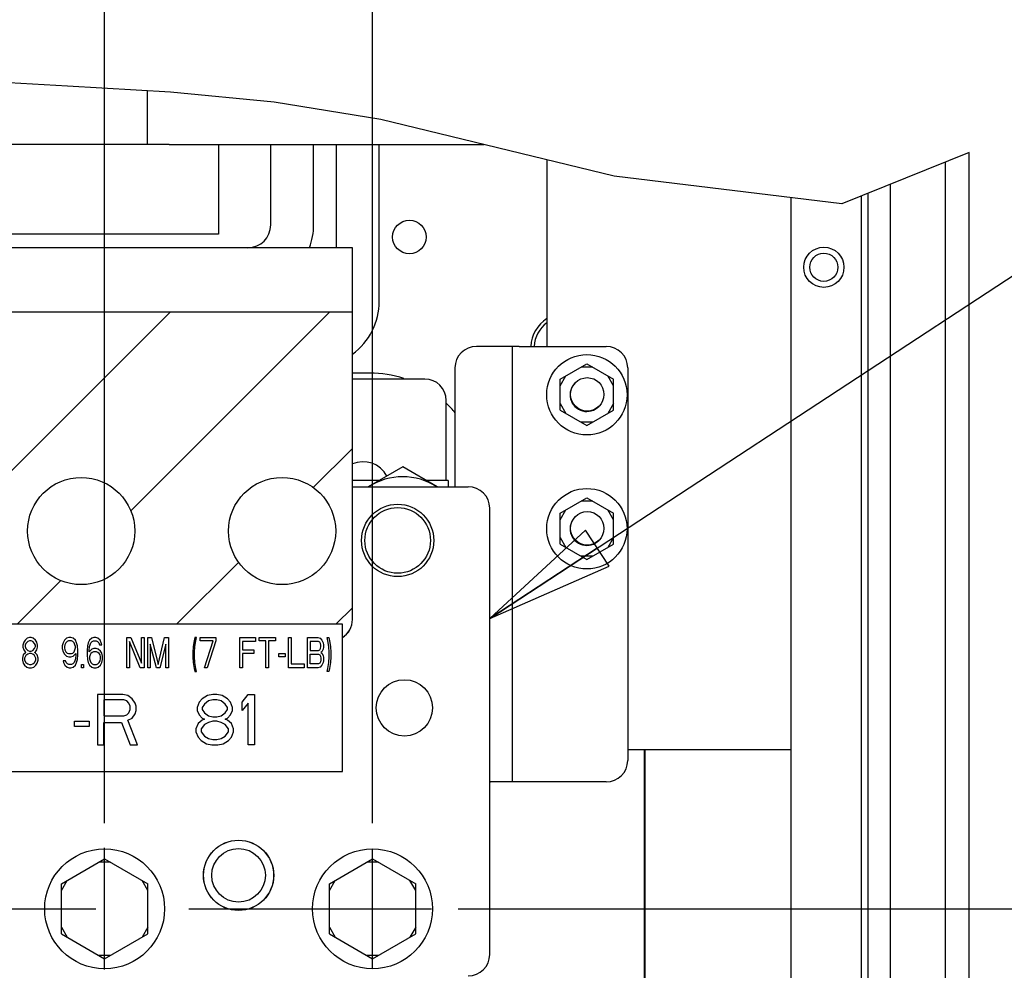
# Paper-space layout 'SUBMITTAL_E2H_2_2' of a CAD drawing. Header units: millimetres. Extents: x 0 to 841, y 0 to 594.
# Tile 19 of 24: x 467 to 503, y 492 to 528. Entities that reach past the tile are written whole.
import ezdxf

# ---------------------------------------------------------------- set-up
doc = ezdxf.new("R2010")
doc.units = ezdxf.units.MM
doc.header["$LTSCALE"] = 46.255
doc.linetypes.add('CENTER', pattern=[0.6, 0.375, -0.075, 0.075, -0.075])
doc.layers.get('0').update_dxf_attribs({"linetype": 'CONTINUOUS'})
for name, color, linetype in [('002___PRT_ALL_AXES', 7, 'CONTINUOUS'), ('02___PRT_ALL_AXES', 7, 'CONTINUOUS'), ('DEFAULT_1', 7, 'CENTER'), ('DRAFTS', 7, 'CONTINUOUS'), ('NOTES', 7, 'CONTINUOUS'), ('ROUNDS', 7, 'CONTINUOUS')]:
    doc.layers.add(name, color=color, linetype=linetype)
doc.styles.get("Standard").update_dxf_attribs({"font": 'txt', "width": 0.725})
doc.dimstyles.new('DIMSTYLE_4', dxfattribs={"dimtxt": 3.5, "dimasz": 4.8, "dimexe": 3.2, "dimexo": 1.6, "dimgap": 0.875, "dimtad": 0, "dimtih": 1, "dimtoh": 1, "dimdec": 1, "dimzin": 0, "dimdsep": 46, "dimtxsty": 'STANDARD', "dimblk": 'CLOSED', "dimblk1": 'CLOSED', "dimblk2": 'CLOSED', "dimcen": 0.09, "dimadec": 0, "dimazin": 0, "dimtp": 0.4, "dimtm": 0.4, "dimtfac": 1, "dimtdec": 1, "dimtofl": 0, "dimtmove": 0, "dimatfit": 3, "dimldrblk": 'CLOSED', "dimfxl": 1, "dimtolj": 1, "dimtzin": 0, "dimarcsym": 0})
doc.dimstyles.get("Standard").update_dxf_attribs({"dimtxt": 3.5, "dimasz": 4.8, "dimexe": 3.2, "dimexo": 1.6, "dimtad": 0, "dimtih": 1, "dimtoh": 1, "dimdec": 1, "dimzin": 0, "dimdsep": 46, "dimtxsty": 'STANDARD', "dimblk": 'CLOSED', "dimblk1": 'CLOSED', "dimblk2": 'CLOSED', "dimcen": 0.09, "dimadec": 0, "dimazin": 0, "dimtol": 1, "dimtp": 0.4, "dimtm": 0.4, "dimtfac": 1, "dimtdec": 1, "dimtofl": 0, "dimtmove": 0, "dimatfit": 3, "dimldrblk": 'CLOSED', "dimfxl": 1, "dimtolj": 1, "dimtzin": 0, "dimarcsym": 0})

# ---------------------------------------------------------------- blocks, each defined once
blk = doc.blocks.new('*D83')
at = {"color": 2, "linetype": 'CONTINUOUS'}
blk.add_line((469.894, 497.635), (469.894, 536.365), dxfattribs=at)
at = {"color": 2, "linetype": 'CONTINUOUS', "insert": (468.144, 538.115), "char_height": 3.5, "width": 15.225, "attachment_point": 1, "rotation": 90, "line_spacing_factor": 0.9}
blk.add_mtext('568\\P[22.4]', dxfattribs=at)
blk = doc.blocks.new('_CLOSED')
at = {"color": 0, "linetype": 'BYBLOCK'}
for p, q in [((0, 0), (-1, 0.1667)), ((-1, 0.1667), (-1, -0.1667)), ((-1, -0.1667), (0, 0)), ((-1, 0), (0, 0))]:
    blk.add_line(p, q, dxfattribs=at)
blk = doc.blocks.new('*D84')
at = {"color": 2, "linetype": 'CONTINUOUS'}
blk.add_line((479.894, 497.635), (479.894, 536.365), dxfattribs=at)
at = {"color": 2, "linetype": 'CONTINUOUS', "insert": (478.144, 538.115), "char_height": 3.5, "width": 15.225, "attachment_point": 1, "rotation": 90, "line_spacing_factor": 0.9}
blk.add_mtext('608\\P[23.9]', dxfattribs=at)
blk = doc.blocks.new('*D90')
at = {"color": 2, "linetype": 'CONTINUOUS'}
blk.add_line((483.094, 494.435), (507.362, 494.435), dxfattribs=at)
at = {"color": 2, "linetype": 'CONTINUOUS', "insert": (509.112, 496.185), "char_height": 3.5, "width": 15.225, "attachment_point": 1, "line_spacing_factor": 0.9}
blk.add_mtext('721\\P[28.4]', dxfattribs=at)

psp = doc.layouts.new('SUBMITTAL_E2H_2_2')

# ---------------------------------------------------------------- linework, layer by layer
at = {"color": 7, "linetype": 'CONTINUOUS'}
for p, q in [((468.509, 525.144), (465.542, 525.304)), ((472.353, 524.912), (468.509, 525.144)), ((471.482, 524.964), (471.482, 522.96)), ((476.219, 524.543), (472.353, 524.912)), ((480.202, 523.9), (476.219, 524.543)), ((488.914, 521.778), (480.202, 523.9)), ((472.307, 522.96), (442.057, 522.96)), ((502.157, 522.667), (497.414, 520.743)), ((502.157, 364.21), (502.157, 522.667)), ((497.414, 520.743), (488.914, 521.778)), ((498.382, 521.135), (498.382, 364.21)), ((495.507, 520.975), (495.507, 367.76)), ((498.132, 521.034), (498.132, 364.21)), ((474.144, 519.61), (452.144, 519.61)), ((479.144, 516.71), (466.394, 516.71)), ((479.144, 505.235), (479.144, 516.71)), ((485.369, 515.423), (484.294, 515.423)), ((485.119, 499.173), (485.119, 515.423)), ((486.894, 514.201), (487.894, 514.778)), ((488.111, 514.653), (487.678, 514.653)), ((487.894, 514.778), (488.894, 514.201)), ((486.894, 513.951), (487.111, 514.326)), ((486.894, 513.046), (486.894, 514.201)), ((488.894, 513.951), (488.678, 514.326)), ((488.894, 513.046), (488.894, 514.201)), ((486.894, 513.296), (487.111, 512.921)), ((486.894, 513.046), (487.894, 512.469)), ((487.894, 512.469), (488.894, 513.046)), ((488.894, 513.296), (488.678, 512.921)), ((488.111, 512.594), (487.678, 512.594)), ((481.019, 510.928), (479.734, 510.185)), ((482.305, 510.185), (481.019, 510.928)), ((479.144, 510.185), (483.469, 510.185)), ((486.894, 509.201), (487.894, 509.778)), ((487.894, 509.778), (488.894, 509.201)), ((484.269, 492.735), (484.269, 509.385)), ((488.111, 509.653), (487.678, 509.653)), ((486.894, 508.951), (487.111, 509.326)), ((486.894, 508.046), (486.894, 509.201)), ((488.894, 508.951), (488.678, 509.326)), ((488.894, 508.046), (488.894, 509.201)), ((486.894, 508.296), (487.111, 507.921)), ((488.894, 508.296), (488.678, 507.921)), ((486.894, 508.046), (487.894, 507.469)), ((487.894, 507.469), (488.894, 508.046)), ((488.111, 507.594), (487.678, 507.594)), ((478.769, 505.058), (448.769, 505.058)), ((478.769, 499.558), (478.769, 505.058)), ((466.876, 504.39), (466.844, 504.27)), ((466.844, 504.27), (466.844, 504.199)), ((466.925, 504.462), (466.876, 504.39)), ((467.006, 504.534), (466.925, 504.462)), ((466.957, 504.342), (466.925, 504.27)), ((466.925, 504.27), (466.925, 504.222)), ((466.925, 504.222), (466.957, 504.151)), ((467.022, 504.414), (466.957, 504.342)), ((467.086, 504.558), (467.006, 504.534)), ((467.086, 504.438), (467.022, 504.414)), ((467.151, 504.558), (467.086, 504.558)), ((467.151, 504.438), (467.086, 504.438)), ((467.232, 504.534), (467.151, 504.558)), ((467.216, 504.414), (467.151, 504.438)), ((467.28, 504.342), (467.216, 504.414)), ((467.313, 504.462), (467.232, 504.534)), ((467.313, 504.27), (467.28, 504.342)), ((467.28, 504.151), (467.313, 504.222)), ((467.361, 504.39), (467.313, 504.462)), ((467.313, 504.222), (467.313, 504.27)), ((467.394, 504.27), (467.361, 504.39)), ((467.394, 504.199), (467.394, 504.27)), ((468.348, 504.366), (468.315, 504.246)), ((468.315, 504.246), (468.315, 504.151)), ((468.396, 504.462), (468.348, 504.366)), ((468.477, 504.534), (468.396, 504.462)), ((468.412, 504.294), (468.396, 504.222)), ((468.396, 504.222), (468.396, 504.175)), ((468.445, 504.366), (468.412, 504.294)), ((468.493, 504.414), (468.445, 504.366)), ((468.558, 504.558), (468.477, 504.534)), ((468.542, 504.438), (468.493, 504.414)), ((468.655, 504.438), (468.542, 504.438)), ((468.639, 504.558), (468.558, 504.558)), ((468.72, 504.534), (468.639, 504.558)), ((468.704, 504.414), (468.655, 504.438)), ((468.752, 504.366), (468.704, 504.414)), ((468.801, 504.462), (468.72, 504.534)), ((468.784, 504.294), (468.752, 504.366)), ((468.801, 504.222), (468.784, 504.294)), ((468.849, 504.366), (468.801, 504.462)), ((468.801, 504.175), (468.801, 504.222)), ((468.881, 504.246), (468.849, 504.366)), ((468.898, 504.079), (468.881, 504.246)), ((469.253, 504.246), (469.237, 504.079)), ((469.286, 504.366), (469.253, 504.246)), ((469.334, 504.462), (469.286, 504.366)), ((469.318, 504.079), (469.334, 504.222)), ((469.415, 504.534), (469.334, 504.462)), ((469.334, 504.222), (469.35, 504.294)), ((469.35, 504.294), (469.383, 504.366)), ((469.383, 504.366), (469.431, 504.414)), ((469.496, 504.558), (469.415, 504.534)), ((469.431, 504.414), (469.48, 504.438)), ((469.48, 504.438), (469.577, 504.438)), ((469.561, 504.558), (469.496, 504.558)), ((469.642, 504.534), (469.561, 504.558)), ((469.577, 504.438), (469.625, 504.414)), ((469.625, 504.414), (469.674, 504.366)), ((469.722, 504.462), (469.642, 504.534)), ((469.674, 504.366), (469.706, 504.294)), ((469.706, 504.294), (469.787, 504.294)), ((469.771, 504.366), (469.722, 504.462)), ((469.787, 504.294), (469.771, 504.366)), ((470.725, 503.433), (470.725, 504.558)), ((470.725, 504.558), (470.871, 504.558)), ((470.822, 504.414), (470.822, 503.433)), ((471.226, 503.433), (470.822, 504.414)), ((470.871, 504.558), (471.275, 503.6)), ((471.275, 503.6), (471.275, 504.558)), ((471.275, 504.558), (471.372, 504.558)), ((471.372, 504.558), (471.372, 503.433)), ((471.501, 503.433), (471.501, 504.558)), ((471.501, 504.558), (471.647, 504.558)), ((471.598, 504.318), (471.598, 503.433)), ((471.825, 503.433), (471.598, 504.318)), ((471.647, 504.558), (471.889, 503.552)), ((471.889, 503.552), (472.132, 504.558)), ((472.181, 504.318), (471.954, 503.433)), ((472.132, 504.558), (472.278, 504.558)), ((472.181, 503.433), (472.181, 504.318)), ((472.278, 504.558), (472.278, 503.433)), ((473.199, 504.222), (473.183, 504.007)), ((473.232, 504.438), (473.199, 504.222)), ((473.264, 504.558), (473.232, 504.438)), ((473.248, 504.007), (473.264, 504.222)), ((473.329, 504.558), (473.264, 504.558)), ((473.264, 504.222), (473.296, 504.438)), ((473.296, 504.438), (473.329, 504.558)), ((473.458, 504.438), (473.458, 504.558)), ((473.458, 504.558), (474.04, 504.558)), ((473.943, 504.438), (473.458, 504.438)), ((473.62, 503.433), (473.943, 504.438)), ((474.04, 504.438), (473.717, 503.433)), ((474.04, 504.558), (474.04, 504.438)), ((474.946, 503.433), (474.946, 504.558)), ((474.946, 504.558), (475.528, 504.558)), ((475.043, 504.414), (475.043, 504.103)), ((475.528, 504.414), (475.043, 504.414)), ((475.528, 504.558), (475.528, 504.414)), ((475.657, 504.438), (475.657, 504.558)), ((475.657, 504.558), (476.272, 504.558)), ((475.916, 504.438), (475.657, 504.438)), ((475.916, 503.433), (475.916, 504.438)), ((476.013, 504.438), (476.013, 503.433)), ((476.272, 504.438), (476.013, 504.438)), ((476.272, 504.558), (476.272, 504.438)), ((476.757, 503.433), (476.757, 504.558)), ((476.757, 504.558), (476.854, 504.558)), ((476.854, 504.558), (476.854, 503.576)), ((477.469, 503.433), (477.469, 504.558)), ((477.469, 504.558), (477.857, 504.558)), ((477.566, 504.414), (477.566, 504.079)), ((477.873, 504.414), (477.566, 504.414)), ((477.857, 504.558), (477.938, 504.534)), ((477.922, 504.39), (477.873, 504.414)), ((477.954, 504.342), (477.922, 504.39)), ((477.938, 504.534), (478.002, 504.462)), ((477.97, 504.27), (477.954, 504.342)), ((477.954, 504.151), (477.97, 504.222)), ((477.97, 504.222), (477.97, 504.27)), ((478.002, 504.462), (478.051, 504.366)), ((478.051, 504.366), (478.067, 504.294)), ((478.067, 504.294), (478.067, 504.199)), ((478.229, 504.438), (478.196, 504.558)), ((478.196, 504.558), (478.261, 504.558)), ((478.261, 504.222), (478.229, 504.438)), ((478.261, 504.558), (478.293, 504.438)), ((478.277, 504.007), (478.261, 504.222)), ((478.293, 504.438), (478.326, 504.222)), ((478.326, 504.222), (478.342, 504.007)), ((466.86, 503.911), (466.828, 503.792)), ((466.844, 504.199), (466.876, 504.103)), ((466.925, 503.983), (466.86, 503.911)), ((466.876, 504.103), (466.925, 504.031)), ((466.957, 503.887), (466.908, 503.792)), ((466.925, 504.031), (466.957, 504.007)), ((466.957, 504.007), (466.925, 503.983)), ((466.957, 504.151), (467.022, 504.079)), ((467.022, 503.935), (466.957, 503.887)), ((467.022, 504.079), (467.086, 504.055)), ((467.086, 503.959), (467.022, 503.935)), ((467.086, 504.055), (467.151, 504.055)), ((467.151, 503.959), (467.086, 503.959)), ((467.151, 504.055), (467.216, 504.079)), ((467.216, 503.935), (467.151, 503.959)), ((467.216, 504.079), (467.28, 504.151)), ((467.28, 503.887), (467.216, 503.935)), ((467.28, 504.007), (467.313, 504.031)), ((467.313, 503.983), (467.28, 504.007)), ((467.329, 503.792), (467.28, 503.887)), ((467.313, 504.031), (467.361, 504.103)), ((467.377, 503.911), (467.313, 503.983)), ((467.361, 504.103), (467.394, 504.199)), ((467.41, 503.792), (467.377, 503.911)), ((468.315, 504.151), (468.348, 504.031)), ((468.348, 504.031), (468.396, 503.935)), ((468.396, 504.175), (468.412, 504.103)), ((468.396, 503.935), (468.477, 503.863)), ((468.412, 504.103), (468.445, 504.031)), ((468.445, 504.031), (468.493, 503.983)), ((468.477, 503.863), (468.558, 503.84)), ((468.493, 503.983), (468.542, 503.959)), ((468.542, 503.959), (468.655, 503.959)), ((468.639, 503.84), (468.72, 503.863)), ((468.655, 503.959), (468.704, 503.983)), ((468.704, 503.983), (468.752, 504.031)), ((468.72, 503.863), (468.817, 503.959)), ((468.752, 504.031), (468.784, 504.103)), ((468.784, 504.103), (468.801, 504.175)), ((468.817, 503.911), (468.801, 503.768)), ((468.817, 503.959), (468.817, 503.911)), ((468.881, 503.744), (468.898, 503.911)), ((468.898, 503.911), (468.898, 504.079)), ((469.237, 504.079), (469.237, 503.911)), ((469.237, 503.911), (469.253, 503.744)), ((469.415, 504.127), (469.318, 504.031)), ((469.318, 504.031), (469.318, 504.079)), ((469.35, 503.911), (469.334, 503.84)), ((469.383, 503.959), (469.35, 503.911)), ((469.431, 504.007), (469.383, 503.959)), ((469.496, 504.151), (469.415, 504.127)), ((469.48, 504.031), (469.431, 504.007)), ((469.593, 504.031), (469.48, 504.031)), ((469.577, 504.151), (469.496, 504.151)), ((469.658, 504.127), (469.577, 504.151)), ((469.642, 504.007), (469.593, 504.031)), ((469.69, 503.959), (469.642, 504.007)), ((469.739, 504.055), (469.658, 504.127)), ((469.722, 503.911), (469.69, 503.959)), ((469.739, 503.84), (469.722, 503.911)), ((469.787, 503.983), (469.739, 504.055)), ((469.819, 503.863), (469.787, 503.983)), ((469.819, 503.744), (469.819, 503.863)), ((473.183, 504.007), (473.183, 503.84)), ((473.248, 503.84), (473.248, 504.007)), ((475.043, 504.103), (475.463, 504.103)), ((475.043, 503.959), (475.043, 503.433)), ((475.463, 503.959), (475.043, 503.959)), ((475.463, 504.103), (475.463, 503.959)), ((476.401, 503.84), (476.401, 503.959)), ((476.401, 503.959), (476.628, 503.959)), ((476.628, 503.959), (476.628, 503.84)), ((477.566, 504.079), (477.873, 504.079)), ((477.566, 503.576), (477.566, 503.935)), ((477.566, 503.935), (477.873, 503.935)), ((477.873, 504.079), (477.922, 504.103)), ((477.873, 503.935), (477.922, 503.911)), ((477.922, 504.103), (477.954, 504.151)), ((477.922, 503.911), (477.954, 503.863)), ((477.954, 503.863), (477.97, 503.792)), ((478.002, 504.031), (477.97, 504.007)), ((477.97, 504.007), (478.002, 503.983)), ((478.051, 504.127), (478.002, 504.031)), ((478.002, 503.983), (478.051, 503.887)), ((478.067, 504.199), (478.051, 504.127)), ((478.051, 503.887), (478.067, 503.816)), ((478.277, 503.84), (478.277, 504.007)), ((478.342, 504.007), (478.342, 503.84)), ((466.828, 503.792), (466.828, 503.72)), ((466.828, 503.72), (466.86, 503.6)), ((466.86, 503.6), (466.908, 503.528)), ((466.908, 503.792), (466.908, 503.72)), ((466.908, 503.72), (466.957, 503.624)), ((466.908, 503.528), (466.989, 503.457)), ((466.957, 503.624), (467.022, 503.576)), ((467.022, 503.576), (467.086, 503.552)), ((467.086, 503.552), (467.151, 503.552)), ((467.151, 503.552), (467.216, 503.576)), ((467.216, 503.576), (467.28, 503.624)), ((467.248, 503.457), (467.329, 503.528)), ((467.28, 503.624), (467.329, 503.72)), ((467.329, 503.72), (467.329, 503.792)), ((467.329, 503.528), (467.377, 503.6)), ((467.377, 503.6), (467.41, 503.72)), ((467.41, 503.72), (467.41, 503.792)), ((468.348, 503.696), (468.364, 503.624)), ((468.429, 503.696), (468.348, 503.696)), ((468.364, 503.624), (468.412, 503.528)), ((468.412, 503.528), (468.493, 503.457)), ((468.461, 503.624), (468.429, 503.696)), ((468.509, 503.576), (468.461, 503.624)), ((468.558, 503.552), (468.509, 503.576)), ((468.558, 503.84), (468.639, 503.84)), ((468.655, 503.552), (468.558, 503.552)), ((468.704, 503.576), (468.655, 503.552)), ((468.752, 503.624), (468.704, 503.576)), ((468.72, 503.457), (468.801, 503.528)), ((468.784, 503.696), (468.752, 503.624)), ((468.801, 503.768), (468.784, 503.696)), ((468.801, 503.528), (468.849, 503.624)), ((468.849, 503.624), (468.881, 503.744)), ((469.027, 503.433), (469.027, 503.552)), ((469.027, 503.552), (469.108, 503.552)), ((469.108, 503.552), (469.108, 503.433)), ((469.253, 503.744), (469.286, 503.624)), ((469.286, 503.624), (469.334, 503.528)), ((469.334, 503.84), (469.334, 503.768)), ((469.334, 503.768), (469.35, 503.696)), ((469.334, 503.528), (469.415, 503.457)), ((469.35, 503.696), (469.383, 503.624)), ((469.383, 503.624), (469.431, 503.576)), ((469.431, 503.576), (469.48, 503.552)), ((469.48, 503.552), (469.593, 503.552)), ((469.593, 503.552), (469.642, 503.576)), ((469.642, 503.576), (469.69, 503.624)), ((469.658, 503.457), (469.739, 503.528)), ((469.69, 503.624), (469.722, 503.696)), ((469.722, 503.696), (469.739, 503.768)), ((469.739, 503.768), (469.739, 503.84)), ((469.739, 503.528), (469.787, 503.624)), ((469.787, 503.624), (469.819, 503.744)), ((473.183, 503.84), (473.199, 503.624)), ((473.199, 503.624), (473.232, 503.409)), ((473.264, 503.624), (473.248, 503.84)), ((473.296, 503.409), (473.264, 503.624)), ((476.628, 503.84), (476.401, 503.84)), ((476.854, 503.576), (477.339, 503.576)), ((477.339, 503.576), (477.339, 503.433)), ((477.873, 503.576), (477.566, 503.576)), ((477.922, 503.6), (477.873, 503.576)), ((477.954, 503.648), (477.922, 503.6)), ((478.002, 503.528), (477.938, 503.457)), ((477.97, 503.72), (477.954, 503.648)), ((477.97, 503.792), (477.97, 503.72)), ((478.051, 503.624), (478.002, 503.528)), ((478.067, 503.696), (478.051, 503.624)), ((478.067, 503.816), (478.067, 503.696)), ((478.229, 503.409), (478.261, 503.624)), ((478.261, 503.624), (478.277, 503.84)), ((478.326, 503.624), (478.293, 503.409)), ((478.342, 503.84), (478.326, 503.624)), ((466.989, 503.457), (467.07, 503.433)), ((467.07, 503.433), (467.167, 503.433)), ((467.167, 503.433), (467.248, 503.457)), ((468.493, 503.457), (468.574, 503.433)), ((468.574, 503.433), (468.639, 503.433)), ((468.639, 503.433), (468.72, 503.457)), ((469.108, 503.433), (469.027, 503.433)), ((469.415, 503.457), (469.496, 503.433)), ((469.496, 503.433), (469.577, 503.433)), ((469.577, 503.433), (469.658, 503.457)), ((470.822, 503.433), (470.725, 503.433)), ((471.372, 503.433), (471.226, 503.433)), ((471.598, 503.433), (471.501, 503.433)), ((471.954, 503.433), (471.825, 503.433)), ((472.278, 503.433), (472.181, 503.433)), ((473.232, 503.409), (473.264, 503.289)), ((473.264, 503.289), (473.329, 503.289)), ((473.329, 503.289), (473.296, 503.409)), ((473.717, 503.433), (473.62, 503.433)), ((475.043, 503.433), (474.946, 503.433)), ((476.013, 503.433), (475.916, 503.433)), ((477.339, 503.433), (476.757, 503.433)), ((477.857, 503.433), (477.469, 503.433)), ((477.938, 503.457), (477.857, 503.433)), ((478.196, 503.289), (478.229, 503.409)), ((478.261, 503.289), (478.196, 503.289)), ((478.293, 503.409), (478.261, 503.289)), ((469.632, 502.433), (469.632, 500.558)), ((470.569, 502.433), (469.632, 502.433)), ((470.765, 502.393), (470.569, 502.433)), ((470.921, 502.273), (470.765, 502.393)), ((473.734, 502.393), (473.538, 502.273)), ((473.929, 502.433), (473.734, 502.393)), ((474.085, 502.433), (473.929, 502.433)), ((474.28, 502.393), (474.085, 502.433)), ((474.476, 502.273), (474.28, 502.393)), ((475.023, 502.153), (475.257, 502.433)), ((475.257, 502.433), (475.491, 502.433)), ((475.491, 502.433), (475.491, 500.558)), ((469.866, 502.233), (469.866, 501.635)), ((470.609, 502.233), (469.866, 502.233)), ((470.726, 502.193), (470.609, 502.233)), ((470.804, 502.113), (470.726, 502.193)), ((470.843, 501.994), (470.804, 502.113)), ((471.038, 502.113), (470.921, 502.273)), ((471.077, 501.994), (471.038, 502.113)), ((473.421, 502.153), (473.343, 501.954)), ((473.538, 502.273), (473.421, 502.153)), ((473.616, 502.074), (473.538, 501.954)), ((473.773, 502.193), (473.616, 502.074)), ((473.929, 502.233), (473.773, 502.193)), ((474.085, 502.233), (473.929, 502.233)), ((474.241, 502.193), (474.085, 502.233)), ((474.398, 502.074), (474.241, 502.193)), ((474.476, 501.954), (474.398, 502.074)), ((474.593, 502.153), (474.476, 502.273)), ((474.671, 501.954), (474.593, 502.153)), ((475.023, 501.834), (475.023, 502.153)), ((475.257, 502.113), (475.023, 501.834)), ((475.257, 500.558), (475.257, 502.113)), ((470.609, 501.635), (470.726, 501.675)), ((470.726, 501.675), (470.804, 501.754)), ((470.804, 501.754), (470.843, 501.874)), ((470.843, 501.874), (470.843, 501.994)), ((470.921, 501.555), (471.038, 501.715)), ((471.038, 501.715), (471.077, 501.834)), ((471.077, 501.834), (471.077, 501.994)), ((473.343, 501.954), (473.343, 501.834)), ((473.343, 501.834), (473.421, 501.675)), ((473.421, 501.675), (473.538, 501.555)), ((473.538, 501.954), (473.538, 501.874)), ((473.538, 501.874), (473.616, 501.754)), ((473.616, 501.754), (473.773, 501.635)), ((474.241, 501.635), (474.398, 501.754)), ((474.398, 501.754), (474.476, 501.874)), ((474.476, 501.874), (474.476, 501.954)), ((474.476, 501.555), (474.593, 501.675)), ((474.593, 501.675), (474.671, 501.834)), ((474.671, 501.834), (474.671, 501.954)), ((468.773, 501.236), (468.773, 501.435)), ((468.773, 501.435), (469.319, 501.435)), ((469.319, 501.435), (469.319, 501.236)), ((469.866, 501.635), (470.609, 501.635)), ((469.866, 500.558), (469.866, 501.395)), ((469.866, 501.395), (470.53, 501.395)), ((470.53, 501.395), (470.843, 500.558)), ((470.765, 501.475), (470.921, 501.555)), ((471.116, 500.558), (470.765, 501.475)), ((473.382, 501.355), (473.304, 501.156)), ((473.538, 501.475), (473.382, 501.355)), ((473.616, 501.316), (473.499, 501.156)), ((473.538, 501.555), (473.616, 501.515)), ((473.616, 501.515), (473.538, 501.475)), ((473.773, 501.395), (473.616, 501.316)), ((473.773, 501.635), (473.929, 501.595)), ((473.929, 501.435), (473.773, 501.395)), ((473.929, 501.595), (474.085, 501.595)), ((474.085, 501.435), (473.929, 501.435)), ((474.085, 501.595), (474.241, 501.635)), ((474.241, 501.395), (474.085, 501.435)), ((474.398, 501.316), (474.241, 501.395)), ((474.398, 501.515), (474.476, 501.555)), ((474.476, 501.475), (474.398, 501.515)), ((474.515, 501.156), (474.398, 501.316)), ((474.632, 501.355), (474.476, 501.475)), ((474.71, 501.156), (474.632, 501.355)), ((469.319, 501.236), (468.773, 501.236)), ((473.304, 501.156), (473.304, 501.036)), ((473.304, 501.036), (473.382, 500.837)), ((473.499, 501.156), (473.499, 501.036)), ((473.499, 501.036), (473.616, 500.877)), ((474.398, 500.877), (474.515, 501.036)), ((474.515, 501.036), (474.515, 501.156)), ((474.632, 500.837), (474.71, 501.036)), ((474.71, 501.036), (474.71, 501.156)), ((469.632, 500.558), (469.866, 500.558)), ((470.843, 500.558), (471.116, 500.558)), ((473.382, 500.837), (473.499, 500.717)), ((473.499, 500.717), (473.694, 500.597)), ((473.616, 500.877), (473.773, 500.797)), ((473.694, 500.597), (473.89, 500.558)), ((473.773, 500.797), (473.929, 500.757)), ((473.89, 500.558), (474.124, 500.558)), ((473.929, 500.757), (474.085, 500.757)), ((474.085, 500.757), (474.241, 500.797)), ((474.124, 500.558), (474.319, 500.597)), ((474.241, 500.797), (474.398, 500.877)), ((474.319, 500.597), (474.515, 500.717)), ((474.515, 500.717), (474.632, 500.837)), ((475.491, 500.558), (475.257, 500.558)), ((490.057, 500.385), (490.057, 399.785)), ((448.769, 499.558), (478.769, 499.558)), ((485.369, 499.173), (484.294, 499.173)), ((468.282, 495.366), (469.894, 496.297)), ((470.111, 496.172), (469.678, 496.172)), ((469.894, 496.297), (471.507, 495.366)), ((478.282, 495.366), (479.894, 496.297)), ((480.111, 496.172), (479.678, 496.172)), ((479.894, 496.297), (481.507, 495.366)), ((468.282, 495.116), (468.499, 495.491)), ((471.507, 495.116), (471.29, 495.491)), ((478.282, 495.116), (478.499, 495.491)), ((481.507, 495.116), (481.29, 495.491)), ((468.282, 493.504), (468.282, 495.366)), ((471.507, 493.504), (471.507, 495.366)), ((478.282, 493.504), (478.282, 495.366)), ((481.507, 493.504), (481.507, 495.366)), ((468.282, 493.754), (468.499, 493.379)), ((471.507, 493.754), (471.29, 493.379)), ((478.282, 493.754), (478.499, 493.379)), ((481.507, 493.754), (481.29, 493.379)), ((468.282, 493.504), (469.894, 492.573)), ((469.894, 492.573), (471.507, 493.504)), ((478.282, 493.504), (479.894, 492.573)), ((479.894, 492.573), (481.507, 493.504)), ((470.111, 492.698), (469.678, 492.698)), ((480.111, 492.698), (479.678, 492.698))]:
    psp.add_line(p, q, dxfattribs=at)
at = {"color": 3, "linetype": 'CONTINUOUS'}
for p, q in [((479.144, 519.11), (466.394, 519.11)), ((479.144, 516.71), (479.144, 519.11)), ((480.146, 510.423), (479.144, 510.423)), ((482.719, 510.423), (481.893, 510.423)), ((482.719, 510.423), (482.719, 510.185))]:
    psp.add_line(p, q, dxfattribs=at)
at = {"color": 2, "linetype": 'CONTINUOUS'}
for p, q in [((466.394, 510.763), (472.341, 516.71)), ((470.869, 509.291), (478.288, 516.71)), ((477.684, 510.16), (479.144, 511.62)), ((472.582, 505.058), (474.898, 507.373)), ((466.635, 505.058), (468.265, 506.687)), ((478.529, 505.058), (479.144, 505.673))]:
    psp.add_line(p, q, dxfattribs=at)
at = {"color": 7, "linetype": 'CONTINUOUS'}
for centre, radius in [((487.894, 513.623), 1.5), ((487.894, 508.623), 1.5), ((480.832, 508.185), 1.225), ((481.082, 501.935), 1.05), ((474.894, 495.685), 1.312), ((469.894, 494.435), 2.237), ((479.894, 494.435), 2.237)]:
    psp.add_circle(centre, radius, dxfattribs=at)
at = {"color": 3, "linetype": 'CONTINUOUS'}
psp.add_arc((475.244, 519.96), 0.85, 270, 360, dxfattribs=at)
at = {"color": 7, "linetype": 'CONTINUOUS'}
for centre, radius, start, end in [((475.244, 519.96), 2.45, 339.69, 360), ((477.694, 517.11), 2.45, 306.3447, 360), ((487.144, 515.335), 1.225, 127.0826, 175.8613), ((487.894, 513.623), 0.625, 133.9412, 315.5213), ((481.019, 508.185), 2.375, 57.3743, 122.6257), ((483.469, 509.385), 0.8, 0, 90), ((487.894, 508.623), 0.625, 133.9412, 315.5213), ((478.344, 505.235), 0.8, 302.0936, 360), ((483.469, 492.735), 0.8, 270, 360)]:
    psp.add_arc(centre, radius, start, end, dxfattribs=at)
at = {"layer": '002___PRT_ALL_AXES', "color": 7, "linetype": 'CONTINUOUS'}
for p, q in [((501.282, 364.21), (501.282, 522.312)), ((499.232, 364.21), (499.232, 521.48))]:
    psp.add_line(p, q, dxfattribs=at)
for centre, radius in [((481.269, 519.51), 0.625), ((496.738, 518.38), 0.75), ((496.738, 518.38), 0.525), ((487.907, 513.635), 0.625), ((487.907, 508.635), 0.625), ((474.894, 495.685), 1.309), ((474.894, 495.685), 1)]:
    psp.add_circle(centre, radius, dxfattribs=at)
psp.add_arc((479.544, 510.122), 1, 27.6973, 113.6669, dxfattribs=at)
at = {"layer": '02___PRT_ALL_AXES', "color": 7, "linetype": 'CONTINUOUS'}
psp.add_circle((480.832, 508.185), 1.35, dxfattribs=at)
psp.add_arc((487.144, 515.335), 1.35, 123.2122, 176.2291, dxfattribs=at)
at = {"layer": 'DEFAULT_1', "color": 7, "linetype": 'CENTER'}
for p, q in [((469.894, 492.165), (469.894, 496.705)), ((479.894, 492.234), (479.894, 496.637)), ((445.287, 494.435), (482.096, 494.435))]:
    psp.add_line(p, q, dxfattribs=at)
at = {"layer": 'DRAFTS', "color": 7, "linetype": 'CONTINUOUS'}
psp.add_line((479.794, 514.426), (479.144, 514.426), dxfattribs=at)
for start, end in [(72.3374, 90), (40.2353, 46.8548)]:
    psp.add_arc((479.794, 510.247), 4.179, start, end, dxfattribs=at)
at = {"layer": 'NOTES', "color": 7, "linetype": 'CONTINUOUS'}
for centre in [(469.019, 508.535), (476.519, 508.535)]:
    psp.add_circle(centre, 2, dxfattribs=at)
at = {"layer": 'ROUNDS', "color": 7, "linetype": 'CONTINUOUS'}
for p, q in [((472.307, 522.96), (484.06, 522.96)), ((474.144, 522.96), (474.144, 519.61)), ((477.694, 519.96), (477.694, 522.96)), ((480.144, 517.11), (480.144, 522.96)), ((484.294, 515.423), (483.769, 515.423)), ((485.369, 515.423), (488.619, 515.423)), ((482.969, 514.623), (482.969, 510.185)), ((489.419, 514.623), (489.419, 499.973)), ((481.844, 514.21), (479.144, 514.21)), ((482.644, 510.423), (482.644, 513.41)), ((490.044, 399.785), (490.044, 500.385)), ((484.269, 499.173), (484.294, 499.173)), ((488.619, 499.173), (485.369, 499.173))]:
    psp.add_line(p, q, dxfattribs=at)
at = {"layer": 'ROUNDS', "color": 3, "linetype": 'CONTINUOUS'}
for p, q in [((476.094, 519.96), (476.094, 522.96)), ((478.544, 519.11), (478.544, 522.96)), ((486.407, 515.423), (486.407, 522.389)), ((479.144, 505.235), (479.144, 516.71)), ((489.419, 500.385), (495.507, 500.385))]:
    psp.add_line(p, q, dxfattribs=at)
at = {"layer": 'ROUNDS', "color": 7, "linetype": 'CONTINUOUS'}
for centre, start, end in [((483.769, 514.623), 90, 180), ((488.619, 514.623), 0, 90), ((481.844, 513.41), 0, 90), ((488.619, 499.973), 270, 360)]:
    psp.add_arc(centre, 0.8, start, end, dxfattribs=at)
at = {"layer": 'ROUNDS', "color": 3, "linetype": 'CONTINUOUS'}
psp.add_arc((478.344, 505.235), 0.8, 302.1984, 360, dxfattribs=at)

# ---------------------------------------------------------------- dimensions: what is measured, and where the dimension line sits
at = {"color": 2, "linetype": 'CONTINUOUS'}
for feature_location, offset, dtype, origin, text, picture, middle in [((469.894, 497.635), (0, 38.73), 1, (469.894, 496.035), '568\\P[22.4]', '*D83', (472.519, 545.727)), ((479.894, 497.635), (0, 38.73), 1, (479.894, 496.035), '608\\P[23.9]', '*D84', (482.519, 545.727)), ((483.094, 494.435), (24.268, 0), 0, (481.494, 494.435), '721\\P[28.4]', '*D90', (516.725, 491.81))]:
    dim = psp.add_ordinate_dim(feature_location=feature_location, offset=offset, dtype=dtype, origin=origin, text=text, dimstyle='DIMSTYLE_4', dxfattribs=at)
    dim.commit()
    dim.dimension.update_dxf_attribs({"geometry": picture, "text_midpoint": middle})

# ---------------------------------------------------------------- leaders
psp.add_leader([(484.269, 505.265), (505.751, 519.35), (512.151, 519.35)], dimstyle='STANDARD', override={"dimtad": 0}, dxfattribs=at)

doc.saveas('drawing.dxf')
